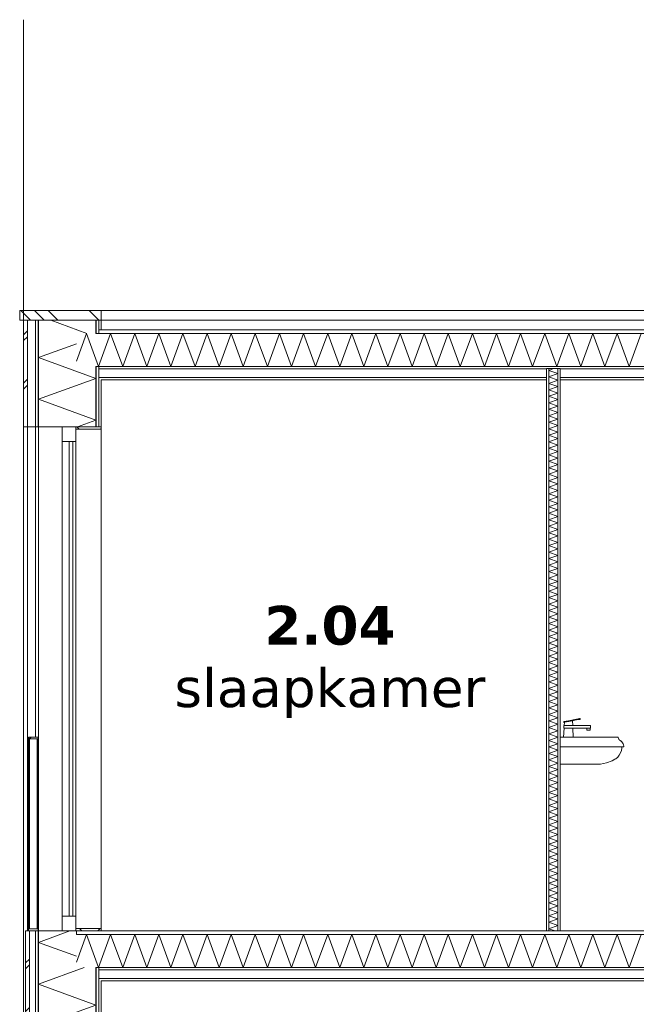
# Model space of a CAD drawing. Header units: millimetres. Extents: x -25778 to 297771, y -21930 to 17454.
# Tile 90 of 109: x 250945 to 254128, y -12907 to -7829. Entities that reach past the tile are written whole.
import ezdxf

# ---------------------------------------------------------------- set-up
doc = ezdxf.new("R2010")
doc.units = ezdxf.units.MM
doc.header["$MEASUREMENT"] = 0
doc.linetypes.add('B0204', pattern=[1300, 1000, -100, 100, -100])
for name, color, linetype in [('34 Balustrades', 7, 'Continuous'), ('34 Balustrades Doorsnede-arcering', 7, 'Continuous'), ('34 Balustrades Laagscheidingslijnen', 7, 'Continuous'), ('A Stramien', 7, 'Continuous'), ('New_21 Buitenwanden', 7, 'Continuous'), ('New_21 Buitenwanden Doorsnede-arcering', 7, 'Continuous'), ('New_21 Buitenwanden Laagscheidingslijnen', 7, 'Continuous'), ('New_21 Buitenwanden Ramen', 7, 'Continuous'), ('New_22 C Binnenwanden', 7, 'Continuous'), ('New_22 C Binnenwanden Doorsnede-arcering', 7, 'Continuous'), ('New_22 C Binnenwanden Laagscheidingslijnen', 7, 'Continuous'), ('New_23 Vloeren', 7, 'Continuous'), ('New_23 Vloeren Doorsnede-arcering', 7, 'Continuous'), ('New_23 Vloeren Laagscheidingslijnen', 7, 'Continuous'), ('New_27 Daken', 7, 'Continuous'), ('New_27 Daken Doorsnede-arcering', 7, 'Continuous'), ('New_27 Daken Laagscheidingslijnen', 7, 'Continuous'), ('New_47 Dakafwerking', 7, 'Continuous'), ('New_47 Dakafwerking Doorsnede-arcering', 7, 'Continuous'), ('New_47 Dakafwerking Laagscheidingslijnen', 7, 'Continuous'), ('New_74 Sanitair', 7, 'Continuous'), ('Tekst_dim Algemeen', 7, 'Continuous')]:
    doc.layers.add(name, color=color, linetype=linetype)
doc.styles.add('GENERATED_STYLE_2', font='verdana.ttf')
pattern_1 = [(0, (230440.066, -18728.747), (0, 50), [])]
pattern_2 = [(0, (230440.07, -18728.75), (0, 173.2051), [0, -100]), (0, (230490.07, -18642.14), (0, 173.2051), [0, -100])]
pattern_3 = [(270, (230440.066, -18728.747), (50, 0), [])]
pattern_4 = [(270, (230440.07, -18728.75), (173.2051, 0), [0, -100]), (270, (230526.67, -18778.75), (173.2051, 0), [0, -100])]
pattern_5 = [(45, (230440.07, -18728.75), (-91.9239, 91.9239), []), (135, (230440.07, -18728.75), (91.9239, 91.9239), [])]
pattern_6 = [(45, (230440.07, -18728.75), (-159.099, 159.099), []), (45, (230387.03, -18675.71), (-159.099, 159.099), [])]

# ---------------------------------------------------------------- blocks, each defined once
blk = doc.blocks.new('*X1840', base_point=(230440.1, -18728.7))
at = {"layer": 'New_23 Vloeren Doorsnede-arcering', "color": 7, "linetype": 'Continuous', "lineweight": 0}
for p, q in [((251238.1, -12689.7), (251290.1, -12546.7)), ((251352.3, -12717.7), (251290.1, -12546.7)), ((251352.3, -12717.7), (251414.6, -12546.7)), ((251476.8, -12717.7), (251414.6, -12546.7)), ((251476.8, -12717.7), (251539.1, -12546.7)), ((251601.3, -12717.7), (251539.1, -12546.7)), ((251601.3, -12717.7), (251663.5, -12546.7)), ((251725.8, -12717.7), (251663.5, -12546.7)), ((251725.8, -12717.7), (251788, -12546.7)), ((251850.3, -12717.7), (251788, -12546.7)), ((251850.3, -12717.7), (251912.5, -12546.7)), ((251974.7, -12717.7), (251912.5, -12546.7)), ((251974.7, -12717.7), (252037, -12546.7)), ((252099.2, -12717.7), (252037, -12546.7)), ((252099.2, -12717.7), (252161.4, -12546.7)), ((252223.7, -12717.7), (252161.4, -12546.7)), ((252223.7, -12717.7), (252285.9, -12546.7)), ((252348.2, -12717.7), (252285.9, -12546.7)), ((252348.2, -12717.7), (252410.4, -12546.7)), ((252472.6, -12717.7), (252410.4, -12546.7)), ((252472.6, -12717.7), (252534.9, -12546.7)), ((252597.1, -12717.7), (252534.9, -12546.7)), ((252597.1, -12717.7), (252659.4, -12546.7)), ((252721.6, -12717.7), (252659.4, -12546.7)), ((252721.6, -12717.7), (252783.8, -12546.7)), ((252846.1, -12717.7), (252783.8, -12546.7)), ((252846.1, -12717.7), (252908.3, -12546.7)), ((252970.6, -12717.7), (252908.3, -12546.7)), ((252970.6, -12717.7), (253032.8, -12546.7)), ((253095, -12717.7), (253032.8, -12546.7)), ((253095, -12717.7), (253157.3, -12546.7)), ((253219.5, -12717.7), (253157.3, -12546.7)), ((253219.5, -12717.7), (253281.7, -12546.7)), ((253344, -12717.7), (253281.7, -12546.7)), ((253344, -12717.7), (253406.2, -12546.7)), ((253468.5, -12717.7), (253406.2, -12546.7)), ((253468.5, -12717.7), (253530.7, -12546.7)), ((253592.9, -12717.7), (253530.7, -12546.7)), ((253592.9, -12717.7), (253655.2, -12546.7)), ((253717.4, -12717.7), (253655.2, -12546.7)), ((253717.4, -12717.7), (253779.7, -12546.7)), ((253841.9, -12717.7), (253779.7, -12546.7)), ((253841.9, -12717.7), (253904.1, -12546.7)), ((253966.4, -12717.7), (253904.1, -12546.7)), ((253966.4, -12717.7), (254028.6, -12546.7)), ((254090.9, -12717.7), (254028.6, -12546.7)), ((254090.9, -12717.7), (254153.1, -12546.7))]:
    blk.add_line(p, q, dxfattribs=at)
blk = doc.blocks.new('Section Element_1741_5', base_point=(230440.1, -18728.7))
at = {"layer": 'New_23 Vloeren Doorsnede-arcering', "linetype": 'Continuous', "lineweight": 0, "true_color": 0x000000}
h = blk.add_hatch(dxfattribs=at)
h.set_pattern_fill('325_Houtachtig_plaatmate_E4', color=18, style=0, pattern_type=2)
h.set_pattern_definition(pattern_1)
h.paths.add_polyline_path([(251238.1, -12528.7), (251238.1, -12546.7), (257942.1, -12546.7), (257942.1, -12528.7)])
h = blk.add_hatch(dxfattribs=at)
h.set_pattern_fill('720_Gips_0005', color=18, style=0, pattern_type=2)
h.set_pattern_definition(pattern_2)
h.paths.add_polyline_path([(251353.1, -12717.7), (251353.1, -12729.7), (257827.1, -12729.7), (257827.1, -12717.7)])
h = blk.add_hatch(dxfattribs=at)
h.set_pattern_fill('720_Gips_0005', color=18, style=0, pattern_type=2)
h.set_pattern_definition(pattern_2)
h.paths.add_polyline_path([(251353.1, -12773.7), (251353.1, -12785.7), (257827.1, -12785.7), (257827.1, -12773.7)])
at = {"layer": 'New_23 Vloeren', "color": 9, "linetype": 'Continuous', "lineweight": 0}
for p, q in [((255515.1, -12528.7), (253735.1, -12528.7)), ((257815.1, -12785.7), (251365.1, -12785.7))]:
    blk.add_line(p, q, dxfattribs=at)
at = {"layer": 'New_23 Vloeren', "color": 9, "linetype": 'Continuous', "lineweight": 0, "flags": 128}
blk.add_lwpolyline([(253665.1, -12528.7), (251365.1, -12528.7), (251238.1, -12528.7)], dxfattribs=at)
at = {"layer": 'New_23 Vloeren Laagscheidingslijnen', "color": 9, "linetype": 'Continuous', "lineweight": 0}
for p, q in [((257942.1, -12546.7), (251238.1, -12546.7)), ((257827.1, -12729.7), (251353.1, -12729.7)), ((257827.1, -12773.7), (251353.1, -12773.7))]:
    blk.add_line(p, q, dxfattribs=at)
at = {"layer": 'New_23 Vloeren Laagscheidingslijnen', "color": 9, "linetype": 'Continuous', "lineweight": 0, "flags": 128}
for points in [[(253735.1, -12528.7), (253723.1, -12528.7), (253677.1, -12528.7), (253665.1, -12528.7)], [(257842.1, -12717.7), (257827.1, -12717.7), (251353.1, -12717.7), (251338.1, -12717.7)]]:
    blk.add_lwpolyline(points, dxfattribs=at)
at = {"layer": 'New_23 Vloeren', "lineweight": 0}
blk.add_blockref('*X1840', (230440.1, -18728.7), dxfattribs=at)
blk = doc.blocks.new('*X1842', base_point=(230440.1, -18728.7))
at = {"layer": 'New_27 Daken Doorsnede-arcering', "color": 7, "linetype": 'Continuous', "lineweight": 0}
for p, q in [((251238.1, -9589.7), (251290.1, -9446.7)), ((251352.3, -9617.7), (251290.1, -9446.7)), ((251352.3, -9617.7), (251414.6, -9446.7)), ((251476.8, -9617.7), (251414.6, -9446.7)), ((251476.8, -9617.7), (251539.1, -9446.7)), ((251601.3, -9617.7), (251539.1, -9446.7)), ((251601.3, -9617.7), (251663.5, -9446.7)), ((251725.8, -9617.7), (251663.5, -9446.7)), ((251725.8, -9617.7), (251788, -9446.7)), ((251850.3, -9617.7), (251788, -9446.7)), ((251850.3, -9617.7), (251912.5, -9446.7)), ((251974.7, -9617.7), (251912.5, -9446.7)), ((251974.7, -9617.7), (252037, -9446.7)), ((252099.2, -9617.7), (252037, -9446.7)), ((252099.2, -9617.7), (252161.4, -9446.7)), ((252223.7, -9617.7), (252161.4, -9446.7)), ((252223.7, -9617.7), (252285.9, -9446.7)), ((252348.2, -9617.7), (252285.9, -9446.7)), ((252348.2, -9617.7), (252410.4, -9446.7)), ((252472.6, -9617.7), (252410.4, -9446.7)), ((252472.6, -9617.7), (252534.9, -9446.7)), ((252597.1, -9617.7), (252534.9, -9446.7)), ((252597.1, -9617.7), (252659.4, -9446.7)), ((252721.6, -9617.7), (252659.4, -9446.7)), ((252721.6, -9617.7), (252783.8, -9446.7)), ((252846.1, -9617.7), (252783.8, -9446.7)), ((252846.1, -9617.7), (252908.3, -9446.7)), ((252970.6, -9617.7), (252908.3, -9446.7)), ((252970.6, -9617.7), (253032.8, -9446.7)), ((253095, -9617.7), (253032.8, -9446.7)), ((253095, -9617.7), (253157.3, -9446.7)), ((253219.5, -9617.7), (253157.3, -9446.7)), ((253219.5, -9617.7), (253281.7, -9446.7)), ((253344, -9617.7), (253281.7, -9446.7)), ((253344, -9617.7), (253406.2, -9446.7)), ((253468.5, -9617.7), (253406.2, -9446.7)), ((253468.5, -9617.7), (253530.7, -9446.7)), ((253592.9, -9617.7), (253530.7, -9446.7)), ((253592.9, -9617.7), (253655.2, -9446.7)), ((253717.4, -9617.7), (253655.2, -9446.7)), ((253717.4, -9617.7), (253779.7, -9446.7)), ((253841.9, -9617.7), (253779.7, -9446.7)), ((253841.9, -9617.7), (253904.1, -9446.7)), ((253966.4, -9617.7), (253904.1, -9446.7)), ((253966.4, -9617.7), (254028.6, -9446.7)), ((254090.9, -9617.7), (254028.6, -9446.7)), ((254090.9, -9617.7), (254153.1, -9446.7))]:
    blk.add_line(p, q, dxfattribs=at)
blk = doc.blocks.new('Section Element_1742_5', base_point=(230440.1, -18728.7))
at = {"layer": 'New_27 Daken Doorsnede-arcering', "linetype": 'Continuous', "lineweight": 0, "true_color": 0x000000}
h = blk.add_hatch(dxfattribs=at)
h.set_pattern_fill('325_Houtachtig_plaatmate_E4', color=18, style=0, pattern_type=2)
h.set_pattern_definition(pattern_1)
h.paths.add_polyline_path([(251353.1, -9446.7), (257827.1, -9446.7), (257827.1, -9428.7), (251353.1, -9428.7)])
h = blk.add_hatch(dxfattribs=at)
h.set_pattern_fill('720_Gips_0005', color=18, style=0, pattern_type=2)
h.set_pattern_definition(pattern_2)
h.paths.add_polyline_path([(251353.1, -9629.7), (253665.1, -9629.7), (253665.1, -9628.7), (253735.1, -9628.7), (253735.1, -9629.7), (255515.1, -9629.7), (255515.1, -9628.7), (255585.1, -9628.7), (255585.1, -9629.7), (257827.1, -9629.7), (257827.1, -9617.7), (251353.1, -9617.7)])
h = blk.add_hatch(dxfattribs=at)
h.set_pattern_fill('720_Gips_0005', color=18, style=0, pattern_type=2)
h.set_pattern_definition(pattern_2)
h.paths.add_polyline_path([(253665.1, -9673.7), (251353.1, -9673.7), (251353.1, -9685.7), (253665.1, -9685.7)])
h = blk.add_hatch(dxfattribs=at)
h.set_pattern_fill('720_Gips_0005', color=18, style=0, pattern_type=2)
h.set_pattern_definition(pattern_2)
h.paths.add_polyline_path([(253735.1, -9685.7), (255515.1, -9685.7), (255515.1, -9673.7), (253735.1, -9673.7)])
at = {"layer": 'New_27 Daken', "color": 9, "linetype": 'Continuous', "lineweight": 0}
for p, q in [((257815.1, -9428.7), (251365.1, -9428.7)), ((253665.1, -9685.7), (251365.1, -9685.7)), ((255515.1, -9685.7), (253735.1, -9685.7))]:
    blk.add_line(p, q, dxfattribs=at)
at = {"layer": 'New_27 Daken Laagscheidingslijnen', "color": 9, "linetype": 'Continuous', "lineweight": 0}
for p, q in [((251365.1, -9428.7), (251353.1, -9428.7)), ((253665.1, -9629.7), (251353.1, -9629.7)), ((255515.1, -9629.7), (253735.1, -9629.7)), ((253665.1, -9673.7), (251353.1, -9673.7)), ((255515.1, -9673.7), (253735.1, -9673.7))]:
    blk.add_line(p, q, dxfattribs=at)
at = {"layer": 'New_27 Daken Laagscheidingslijnen', "color": 9, "linetype": 'Continuous', "lineweight": 0, "flags": 128}
for points in [[(257842.1, -9446.7), (257827.1, -9446.7), (251353.1, -9446.7), (251338.1, -9446.7)], [(257842.1, -9617.7), (257827.1, -9617.7), (251353.1, -9617.7), (251338.1, -9617.7)], [(253735.1, -9628.7), (253723.1, -9628.7), (253677.1, -9628.7), (253665.1, -9628.7)]]:
    blk.add_lwpolyline(points, dxfattribs=at)
at = {"layer": 'New_27 Daken', "lineweight": 0}
blk.add_blockref('*X1842', (230440.1, -18728.7), dxfattribs=at)
blk = doc.blocks.new('Section Element_1746_5', base_point=(230440.1, -18728.7))
at = {"layer": 'New_74 Sanitair', "color": 7, "linetype": 'Continuous', "lineweight": 0}
for p, q in [((253756.9, -11448.6), (253753.5, -11449.3)), ((253754.2, -11453.2), (253753.5, -11449.3)), ((253757.5, -11468.7), (253753.8, -11468.7)), ((253753.8, -11483.7), (253753.8, -11468.7)), ((253757.7, -11452.6), (253754.2, -11453.2)), ((253755.8, -11468.7), (253756.6, -11452.8)), ((253766.2, -11446.9), (253756.9, -11448.6)), ((253767.6, -11468.7), (253757.5, -11468.7)), ((253767, -11450.8), (253757.7, -11452.6)), ((253778.7, -11444.5), (253766.2, -11446.9)), ((253779.5, -11448.4), (253767, -11450.8)), ((253780.8, -11468.7), (253767.6, -11468.7)), ((253818.9, -11436.8), (253778.7, -11444.5)), ((253819.6, -11440.8), (253779.5, -11448.4)), ((253882.2, -11468.7), (253780.8, -11468.7)), ((253799.8, -11468.7), (253798.6, -11444.8)), ((253828.5, -11435), (253818.9, -11436.8)), ((253829.3, -11438.9), (253819.6, -11440.8)), ((253835.5, -11433.7), (253828.5, -11435)), ((253836.2, -11437.6), (253829.3, -11438.9)), ((253838, -11433.2), (253835.5, -11433.7)), ((253838.8, -11437.1), (253836.2, -11437.6)), ((253838.8, -11437.1), (253838, -11433.2)), ((253887, -11468.7), (253882.2, -11468.7)), ((253890.5, -11468.7), (253887, -11468.7)), ((253891.8, -11468.7), (253890.5, -11468.7)), ((253891.8, -11483.7), (253891.8, -11468.7)), ((253752.8, -11528.7), (253755, -11483.7)), ((253757.5, -11483.7), (253753.8, -11483.7)), ((253767.6, -11483.7), (253757.5, -11483.7)), ((253780.8, -11483.7), (253767.6, -11483.7)), ((253882.2, -11483.7), (253780.8, -11483.7)), ((253802.8, -11528.7), (253800.5, -11483.7)), ((253871.8, -11493.7), (253871.8, -11483.7)), ((253873, -11493.7), (253871.8, -11493.7)), ((253876.3, -11493.7), (253873, -11493.7)), ((253880.8, -11493.7), (253876.3, -11493.7)), ((253885.3, -11493.7), (253880.8, -11493.7)), ((253887, -11483.7), (253882.2, -11483.7)), ((253888.6, -11493.7), (253885.3, -11493.7)), ((253890.5, -11483.7), (253887, -11483.7)), ((253889.8, -11493.7), (253888.6, -11493.7)), ((253889.8, -11493.7), (253889.8, -11483.7)), ((253891.8, -11483.7), (253890.5, -11483.7)), ((253735.1, -11528.7), (253869.5, -11528.7)), ((253735.1, -11578.7), (253869.5, -11578.7)), ((253869.5, -11528.7), (253903.1, -11528.7)), ((253869.5, -11578.7), (253903.1, -11578.7)), ((253926.3, -11528.7), (253903.1, -11528.7)), ((253932.7, -11578.7), (253903.1, -11578.7)), ((253948.4, -11528.7), (253926.3, -11528.7)), ((253960.9, -11578.7), (253932.7, -11578.7)), ((253968.5, -11528.7), (253948.4, -11528.7)), ((253986.5, -11578.7), (253960.9, -11578.7)), ((253985.5, -11528.7), (253968.5, -11528.7)), ((253998.8, -11528.7), (253985.5, -11528.7)), ((254008.2, -11578.7), (253986.5, -11578.7)), ((254021.8, -11528.7), (253998.8, -11528.7)), ((254025.1, -11578.7), (254008.2, -11578.7)), ((254033.6, -11528.7), (254021.8, -11528.7)), ((254050.5, -11578.7), (254025.1, -11578.7)), ((254033.6, -11528.7), (254033.7, -11528.8)), ((254033.7, -11528.8), (254034.1, -11531.4)), ((254034.1, -11531.4), (254038, -11539.3)), ((254038, -11539.3), (254039.4, -11541.8)), ((254039.4, -11541.8), (254041.5, -11544.4)), ((254041.5, -11544.4), (254044.1, -11546.6)), ((254044.1, -11546.6), (254045.6, -11547.5)), ((254045.6, -11547.5), (254048.3, -11549.1)), ((254048.3, -11549.1), (254053.1, -11553.2)), ((254063.4, -11578.7), (254050.5, -11578.7)), ((254053.1, -11553.2), (254057.1, -11558.1)), ((254053.5, -11578.7), (254053.5, -11585.3)), ((254057.1, -11558.1), (254060.2, -11563.6)), ((254060.2, -11563.6), (254062.4, -11569.5)), ((254062.4, -11569.5), (254063.4, -11575.8)), ((254063.4, -11575.8), (254063.4, -11578.6)), ((254063.4, -11578.6), (254063.4, -11578.7)), ((254040.2, -11622), (254031.8, -11632.1)), ((254046.7, -11610.6), (254040.2, -11622)), ((254051.2, -11598.3), (254046.7, -11610.6)), ((254053.5, -11585.3), (254051.2, -11598.3)), ((253735.1, -11668.7), (253869.5, -11668.7)), ((253869.5, -11668.7), (253903.1, -11668.7)), ((253917.7, -11668.7), (253903.1, -11668.7)), ((253917.7, -11668.7), (253903.1, -11668.7)), ((253925.2, -11668.7), (253917.7, -11668.7)), ((253925.2, -11668.7), (253917.7, -11668.7)), ((253943.5, -11668.5), (253925.2, -11668.7)), ((253974.3, -11662.6), (253943.5, -11668.5)), ((254003.5, -11651.4), (253974.3, -11662.6)), ((254017, -11643.3), (254003.5, -11651.4)), ((254021.7, -11640.6), (254017, -11643.3)), ((254031.8, -11632.1), (254021.7, -11640.6))]:
    blk.add_line(p, q, dxfattribs=at)
blk = doc.blocks.new('*X1850', base_point=(230440.1, -18728.7))
at = {"layer": 'New_22 C Binnenwanden Doorsnede-arcering', "color": 7, "linetype": 'Continuous', "lineweight": 0}
for p, q in [((253701.1, -9628.7), (253677.1, -9637.5)), ((253723.1, -9654.2), (253677.1, -9637.5)), ((253723.1, -9654.2), (253677.1, -9671)), ((253723.1, -9687.7), (253677.1, -9671)), ((253723.1, -9687.7), (253677.1, -9704.5)), ((253723.1, -9721.2), (253677.1, -9704.5)), ((253723.1, -9721.2), (253677.1, -9738)), ((253723.1, -9754.7), (253677.1, -9738)), ((253723.1, -9754.7), (253677.1, -9771.4)), ((253723.1, -9788.2), (253677.1, -9771.4)), ((253723.1, -9788.2), (253677.1, -9804.9)), ((253723.1, -9821.7), (253677.1, -9804.9)), ((253723.1, -9821.7), (253677.1, -9838.4)), ((253723.1, -9855.2), (253677.1, -9838.4)), ((253723.1, -9855.2), (253677.1, -9871.9)), ((253723.1, -9888.6), (253677.1, -9871.9)), ((253723.1, -9888.6), (253677.1, -9905.4)), ((253723.1, -9922.1), (253677.1, -9905.4)), ((253723.1, -9922.1), (253677.1, -9938.9)), ((253723.1, -9955.6), (253677.1, -9938.9)), ((253723.1, -9955.6), (253677.1, -9972.4)), ((253723.1, -9989.1), (253677.1, -9972.4)), ((253723.1, -9989.1), (253677.1, -10005.8)), ((253723.1, -10022.6), (253677.1, -10005.8)), ((253723.1, -10022.6), (253677.1, -10039.3)), ((253723.1, -10056.1), (253677.1, -10039.3)), ((253723.1, -10056.1), (253677.1, -10072.8)), ((253723.1, -10089.5), (253677.1, -10072.8)), ((253723.1, -10089.5), (253677.1, -10106.3)), ((253723.1, -10123), (253677.1, -10106.3)), ((253723.1, -10123), (253677.1, -10139.8)), ((253723.1, -10156.5), (253677.1, -10139.8)), ((253723.1, -10156.5), (253677.1, -10173.3)), ((253723.1, -10190), (253677.1, -10173.3)), ((253723.1, -10190), (253677.1, -10206.7)), ((253723.1, -10223.5), (253677.1, -10206.7)), ((253723.1, -10223.5), (253677.1, -10240.2)), ((253723.1, -10257), (253677.1, -10240.2)), ((253723.1, -10257), (253677.1, -10273.7)), ((253723.1, -10290.5), (253677.1, -10273.7)), ((253723.1, -10290.5), (253677.1, -10307.2)), ((253723.1, -10323.9), (253677.1, -10307.2)), ((253723.1, -10323.9), (253677.1, -10340.7)), ((253723.1, -10357.4), (253677.1, -10340.7)), ((253723.1, -10357.4), (253677.1, -10374.2)), ((253723.1, -10390.9), (253677.1, -10374.2)), ((253723.1, -10390.9), (253677.1, -10407.7)), ((253723.1, -10424.4), (253677.1, -10407.7)), ((253723.1, -10424.4), (253677.1, -10441.1)), ((253723.1, -10457.9), (253677.1, -10441.1)), ((253723.1, -10457.9), (253677.1, -10474.6)), ((253723.1, -10491.4), (253677.1, -10474.6)), ((253723.1, -10491.4), (253677.1, -10508.1)), ((253723.1, -10524.9), (253677.1, -10508.1)), ((253723.1, -10524.9), (253677.1, -10541.6)), ((253723.1, -10558.3), (253677.1, -10541.6)), ((253723.1, -10558.3), (253677.1, -10575.1)), ((253723.1, -10591.8), (253677.1, -10575.1)), ((253723.1, -10591.8), (253677.1, -10608.6)), ((253723.1, -10625.3), (253677.1, -10608.6)), ((253723.1, -10625.3), (253677.1, -10642.1)), ((253723.1, -10658.8), (253677.1, -10642.1)), ((253723.1, -10658.8), (253677.1, -10675.5)), ((253723.1, -10692.3), (253677.1, -10675.5)), ((253723.1, -10692.3), (253677.1, -10709)), ((253723.1, -10725.8), (253677.1, -10709)), ((253723.1, -10725.8), (253677.1, -10742.5)), ((253723.1, -10759.3), (253677.1, -10742.5)), ((253723.1, -10759.3), (253677.1, -10776)), ((253723.1, -10792.7), (253677.1, -10776)), ((253723.1, -10792.7), (253677.1, -10809.5)), ((253723.1, -10826.2), (253677.1, -10809.5)), ((253723.1, -10826.2), (253677.1, -10843)), ((253723.1, -10859.7), (253677.1, -10843)), ((253723.1, -10859.7), (253677.1, -10876.5)), ((253723.1, -10893.2), (253677.1, -10876.5)), ((253723.1, -10893.2), (253677.1, -10909.9)), ((253723.1, -10926.7), (253677.1, -10909.9)), ((253723.1, -10926.7), (253677.1, -10943.4)), ((253723.1, -10960.2), (253677.1, -10943.4)), ((253723.1, -10960.2), (253677.1, -10976.9)), ((253723.1, -10993.7), (253677.1, -10976.9)), ((253723.1, -10993.7), (253677.1, -11010.4)), ((253723.1, -11027.1), (253677.1, -11010.4)), ((253723.1, -11027.1), (253677.1, -11043.9)), ((253723.1, -11060.6), (253677.1, -11043.9)), ((253723.1, -11060.6), (253677.1, -11077.4)), ((253723.1, -11094.1), (253677.1, -11077.4)), ((253723.1, -11094.1), (253677.1, -11110.8)), ((253723.1, -11127.6), (253677.1, -11110.8)), ((253723.1, -11127.6), (253677.1, -11144.3)), ((253723.1, -11161.1), (253677.1, -11144.3)), ((253723.1, -11161.1), (253677.1, -11177.8)), ((253723.1, -11194.6), (253677.1, -11177.8)), ((253723.1, -11194.6), (253677.1, -11211.3)), ((253723.1, -11228), (253677.1, -11211.3)), ((253723.1, -11228), (253677.1, -11244.8)), ((253723.1, -11261.5), (253677.1, -11244.8)), ((253723.1, -11261.5), (253677.1, -11278.3)), ((253723.1, -11295), (253677.1, -11278.3)), ((253723.1, -11295), (253677.1, -11311.8)), ((253723.1, -11328.5), (253677.1, -11311.8)), ((253723.1, -11328.5), (253677.1, -11345.2)), ((253723.1, -11362), (253677.1, -11345.2)), ((253723.1, -11362), (253677.1, -11378.7)), ((253723.1, -11395.5), (253677.1, -11378.7)), ((253723.1, -11395.5), (253677.1, -11412.2)), ((253723.1, -11429), (253677.1, -11412.2)), ((253723.1, -11429), (253677.1, -11445.7)), ((253723.1, -11462.4), (253677.1, -11445.7)), ((253723.1, -11462.4), (253677.1, -11479.2)), ((253723.1, -11495.9), (253677.1, -11479.2)), ((253723.1, -11495.9), (253677.1, -11512.7)), ((253723.1, -11529.4), (253677.1, -11512.7)), ((253723.1, -11529.4), (253677.1, -11546.2)), ((253723.1, -11562.9), (253677.1, -11546.2)), ((253723.1, -11562.9), (253677.1, -11579.6)), ((253723.1, -11596.4), (253677.1, -11579.6)), ((253723.1, -11596.4), (253677.1, -11613.1)), ((253723.1, -11629.9), (253677.1, -11613.1)), ((253723.1, -11629.9), (253677.1, -11646.6)), ((253723.1, -11663.4), (253677.1, -11646.6)), ((253723.1, -11663.4), (253677.1, -11680.1)), ((253723.1, -11696.8), (253677.1, -11680.1)), ((253723.1, -11696.8), (253677.1, -11713.6)), ((253723.1, -11730.3), (253677.1, -11713.6)), ((253723.1, -11730.3), (253677.1, -11747.1)), ((253723.1, -11763.8), (253677.1, -11747.1)), ((253723.1, -11763.8), (253677.1, -11780.6)), ((253723.1, -11797.3), (253677.1, -11780.6)), ((253723.1, -11797.3), (253677.1, -11814)), ((253723.1, -11830.8), (253677.1, -11814)), ((253723.1, -11830.8), (253677.1, -11847.5)), ((253723.1, -11864.3), (253677.1, -11847.5)), ((253723.1, -11864.3), (253677.1, -11881)), ((253723.1, -11897.8), (253677.1, -11881)), ((253723.1, -11897.8), (253677.1, -11914.5)), ((253723.1, -11931.2), (253677.1, -11914.5)), ((253723.1, -11931.2), (253677.1, -11948)), ((253723.1, -11964.7), (253677.1, -11948)), ((253723.1, -11964.7), (253677.1, -11981.5)), ((253723.1, -11998.2), (253677.1, -11981.5)), ((253723.1, -11998.2), (253677.1, -12015)), ((253723.1, -12031.7), (253677.1, -12015)), ((253723.1, -12031.7), (253677.1, -12048.4)), ((253723.1, -12065.2), (253677.1, -12048.4)), ((253723.1, -12065.2), (253677.1, -12081.9)), ((253723.1, -12098.7), (253677.1, -12081.9)), ((253723.1, -12098.7), (253677.1, -12115.4)), ((253723.1, -12132.2), (253677.1, -12115.4)), ((253723.1, -12132.2), (253677.1, -12148.9)), ((253723.1, -12165.6), (253677.1, -12148.9)), ((253723.1, -12165.6), (253677.1, -12182.4)), ((253723.1, -12199.1), (253677.1, -12182.4)), ((253723.1, -12199.1), (253677.1, -12215.9)), ((253723.1, -12232.6), (253677.1, -12215.9)), ((253723.1, -12232.6), (253677.1, -12249.3)), ((253723.1, -12266.1), (253677.1, -12249.3)), ((253723.1, -12266.1), (253677.1, -12282.8)), ((253723.1, -12299.6), (253677.1, -12282.8)), ((253723.1, -12299.6), (253677.1, -12316.3)), ((253723.1, -12333.1), (253677.1, -12316.3)), ((253723.1, -12333.1), (253677.1, -12349.8)), ((253723.1, -12366.5), (253677.1, -12349.8)), ((253723.1, -12366.5), (253677.1, -12383.3)), ((253723.1, -12400), (253677.1, -12383.3)), ((253723.1, -12400), (253677.1, -12416.8)), ((253723.1, -12433.5), (253677.1, -12416.8)), ((253723.1, -12433.5), (253677.1, -12450.3)), ((253723.1, -12467), (253677.1, -12450.3)), ((253723.1, -12467), (253677.1, -12483.7)), ((253723.1, -12500.5), (253677.1, -12483.7)), ((253723.1, -12500.5), (253677.1, -12517.2)), ((253708.7, -12528.7), (253677.1, -12517.2))]:
    blk.add_line(p, q, dxfattribs=at)
blk = doc.blocks.new('Section Element_1747_5', base_point=(230440.1, -18728.7))
at = {"layer": 'New_22 C Binnenwanden Doorsnede-arcering', "linetype": 'Continuous', "lineweight": 0, "true_color": 0x000000}
h = blk.add_hatch(dxfattribs=at)
h.set_pattern_fill('325_Houtachtig_plaatmate_E4', color=18, style=0, pattern_type=2)
h.set_pattern_definition(pattern_3)
h.paths.add_polyline_path([(253677.1, -9628.7), (253665.1, -9628.7), (253665.1, -12528.7), (253677.1, -12528.7)])
h = blk.add_hatch(dxfattribs=at)
h.set_pattern_fill('325_Houtachtig_plaatmate_E4', color=18, style=0, pattern_type=2)
h.set_pattern_definition(pattern_3)
h.paths.add_polyline_path([(253723.1, -12528.7), (253735.1, -12528.7), (253735.1, -9628.7), (253723.1, -9628.7)])
at = {"layer": 'New_22 C Binnenwanden', "color": 1, "linetype": 'Continuous', "lineweight": 0}
for p, q in [((253665.1, -9685.7), (253665.1, -12528.7)), ((253735.1, -9685.7), (253735.1, -12528.7))]:
    blk.add_line(p, q, dxfattribs=at)
at = {"layer": 'New_22 C Binnenwanden Laagscheidingslijnen', "color": 1, "linetype": 'Continuous', "lineweight": 0}
for p, q in [((253677.1, -9628.7), (253677.1, -12528.7)), ((253723.1, -9628.7), (253723.1, -12528.7))]:
    blk.add_line(p, q, dxfattribs=at)
at = {"layer": 'New_22 C Binnenwanden Laagscheidingslijnen', "color": 1, "linetype": 'Continuous', "lineweight": 0, "flags": 128}
for points in [[(253665.1, -9628.7), (253665.1, -9629.7), (253665.1, -9673.7), (253665.1, -9685.7)], [(253735.1, -9628.7), (253735.1, -9629.7), (253735.1, -9673.7), (253735.1, -9685.7)]]:
    blk.add_lwpolyline(points, dxfattribs=at)
at = {"layer": 'New_22 C Binnenwanden', "lineweight": 0}
blk.add_blockref('*X1850', (230440.1, -18728.7), dxfattribs=at)
blk = doc.blocks.new('Section Element_1748_5', base_point=(230440.1, -18728.7))
at = {"layer": 'New_47 Dakafwerking Doorsnede-arcering', "linetype": 'Continuous', "lineweight": 0, "true_color": 0x000000}
h = blk.add_hatch(dxfattribs=at)
h.set_pattern_fill('505_Aluminium_0005', color=18, style=0, pattern_type=2)
h.set_pattern_definition([(135, (230440.07, -18728.75), (176.7767, 176.7767), []), (135, (230404.7, -18764.1), (176.7767, 176.7767), []), (135, (230369.36, -18799.46), (176.7767, 176.7767), [])])
h.paths.add_polyline_path([(251365.1, -9328.7), (250945.1, -9328.7), (250945.1, -9378.7), (251365.1, -9378.7)])
at = {"layer": 'New_47 Dakafwerking', "color": 9, "linetype": 'Continuous', "lineweight": 0}
for p, q in [((251365.1, -9328.7), (250945.1, -9328.7)), ((250945.1, -9328.7), (250945.1, -9378.7)), ((251365.1, -9328.7), (251365.1, -9378.7)), ((250965.1, -9378.7), (250945.1, -9378.7))]:
    blk.add_line(p, q, dxfattribs=at)
at = {"layer": 'New_47 Dakafwerking Laagscheidingslijnen', "color": 9, "linetype": 'Continuous', "lineweight": 0, "flags": 128}
blk.add_lwpolyline([(251365.1, -9378.7), (251353.1, -9378.7), (251338.1, -9378.7), (251042.1, -9378.7), (251027.1, -9378.7), (250985.1, -9378.7), (250965.1, -9378.7)], dxfattribs=at)
blk = doc.blocks.new('Section Element_1752_5', base_point=(230440.1, -18728.7))
at = {"layer": 'New_21 Buitenwanden', "color": 149, "linetype": 'Continuous', "lineweight": 0, "true_color": 0x3c4244}
for p, q in [((250965.1, -12528.7), (250965.1, -15628.7)), ((250985.1, -13028.7), (250985.1, -15628.7)), ((251027.1, -15628.7), (251027.1, -13028.7)), ((251042.1, -13028.7), (251042.1, -15628.7))]:
    blk.add_line(p, q, dxfattribs=at)
blk = doc.blocks.new('Section Element_1753_5', base_point=(230440.1, -18728.7))
at = {"layer": 'New_21 Buitenwanden', "color": 149, "linetype": 'Continuous', "lineweight": 0, "true_color": 0x3c4244}
for p, q in [((250965.1, -9928.7), (250965.1, -12528.7)), ((250985.1, -9928.7), (250985.1, -12528.7)), ((251027.1, -11528.7), (251027.1, -9928.7)), ((251042.1, -9928.7), (251042.1, -12528.7))]:
    blk.add_line(p, q, dxfattribs=at)
blk = doc.blocks.new('*X1859', base_point=(230440.1, -18728.7))
at = {"layer": 'New_21 Buitenwanden Doorsnede-arcering', "color": 7, "linetype": 'Continuous', "lineweight": 0}
for p, q in [((251292, -9446.7), (251105.2, -9378.7)), ((251238.1, -9499.9), (251042.1, -9571.3)), ((251338.1, -9679), (251042.1, -9571.3)), ((251338.1, -9679), (251042.1, -9786.7)), ((251338.1, -9894.5), (251042.1, -9786.7)), ((251338.1, -9894.5), (251243.9, -9928.7))]:
    blk.add_line(p, q, dxfattribs=at)
blk = doc.blocks.new('*X1860', base_point=(230440.1, -18728.7))
at = {"layer": 'New_21 Buitenwanden Doorsnede-arcering', "color": 7, "linetype": 'Continuous', "lineweight": 0}
for p, q in [((250965.1, -9453.7), (250985.1, -9433.7)), ((250965.1, -9483.7), (250985.1, -9463.7)), ((250965.1, -9703.7), (250985.1, -9683.7)), ((250965.1, -9733.7), (250970.1, -9728.7)), ((250970.1, -9728.7), (250985.1, -9713.7))]:
    blk.add_line(p, q, dxfattribs=at)
blk = doc.blocks.new('Section Element_1754_5', base_point=(230440.1, -18728.7))
at = {"layer": 'New_21 Buitenwanden Doorsnede-arcering', "linetype": 'Continuous', "lineweight": 0, "true_color": 0x000000}
h = blk.add_hatch(dxfattribs=at)
h.set_pattern_fill('325_Houtachtig_plaatmate_E4', color=18, style=0, pattern_type=2)
h.set_pattern_definition(pattern_3)
h.paths.add_polyline_path([(251042.1, -9378.7), (251027.1, -9378.7), (251027.1, -9928.7), (251042.1, -9928.7)])
h = blk.add_hatch(dxfattribs=at)
h.set_pattern_fill('325_Houtachtig_plaatmate_E4', color=18, style=0, pattern_type=2)
h.set_pattern_definition(pattern_3)
h.paths.add_polyline_path([(251338.1, -9378.7), (251338.1, -9446.7), (251353.1, -9446.7), (251353.1, -9428.7), (251353.1, -9378.7)])
h = blk.add_hatch(dxfattribs=at)
h.set_pattern_fill('720_Gips_0005', color=18, style=0, pattern_type=2)
h.set_pattern_definition(pattern_4)
h.paths.add_polyline_path([(251353.1, -9428.7), (251365.1, -9428.7), (251365.1, -9378.7), (251353.1, -9378.7)])
h = blk.add_hatch(dxfattribs=at)
h.set_pattern_fill('325_Houtachtig_plaatmate_E4', color=18, style=0, pattern_type=2)
h.set_pattern_definition(pattern_3)
h.paths.add_polyline_path([(251338.1, -9617.7), (251338.1, -9928.7), (251353.1, -9928.7), (251353.1, -9685.7), (251353.1, -9617.7)])
h = blk.add_hatch(dxfattribs=at)
h.set_pattern_fill('720_Gips_0005', color=18, style=0, pattern_type=2)
h.set_pattern_definition(pattern_4)
h.paths.add_polyline_path([(251353.1, -9685.7), (251353.1, -9928.7), (251365.1, -9928.7), (251365.1, -9685.7)])
at = {"layer": 'New_21 Buitenwanden', "color": 9, "linetype": 'Continuous', "lineweight": 0}
for p, q in [((250965.1, -9378.7), (250965.1, -9928.7)), ((251365.1, -9378.7), (251365.1, -9428.7)), ((251365.1, -9685.7), (251365.1, -9928.7))]:
    blk.add_line(p, q, dxfattribs=at)
at = {"layer": 'New_21 Buitenwanden', "color": 9, "linetype": 'Continuous', "lineweight": 0, "flags": 128}
blk.add_lwpolyline([(251365.1, -9928.7), (251353.1, -9928.7), (251338.1, -9928.7), (251235.1, -9928.7), (251165.1, -9928.7), (251042.1, -9928.7), (251027.1, -9928.7), (250985.1, -9928.7), (250965.1, -9928.7)], dxfattribs=at)
at = {"layer": 'New_21 Buitenwanden Laagscheidingslijnen', "color": 9, "linetype": 'Continuous', "lineweight": 0}
for p, q in [((250985.1, -9378.7), (250985.1, -9928.7)), ((251027.1, -9378.7), (251027.1, -9928.7)), ((251042.1, -9378.7), (251042.1, -9928.7)), ((251338.1, -9378.7), (251338.1, -9446.7)), ((251338.1, -9617.7), (251338.1, -9928.7))]:
    blk.add_line(p, q, dxfattribs=at)
at = {"layer": 'New_21 Buitenwanden Laagscheidingslijnen', "color": 9, "linetype": 'Continuous', "lineweight": 0, "flags": 128}
for points in [[(251353.1, -9378.7), (251353.1, -9428.7), (251353.1, -9446.7)], [(251353.1, -9617.7), (251353.1, -9629.7), (251353.1, -9673.7), (251353.1, -9685.7), (251353.1, -9928.7)]]:
    blk.add_lwpolyline(points, dxfattribs=at)
at = {"layer": 'New_21 Buitenwanden', "lineweight": 0}
for name in ['*X1859', '*X1860']:
    blk.add_blockref(name, (230440.1, -18728.7), dxfattribs=at)
blk = doc.blocks.new('*X1862', base_point=(230440.1, -18728.7))
at = {"layer": 'New_21 Buitenwanden Doorsnede-arcering', "color": 7, "linetype": 'Continuous', "lineweight": 0}
for p, q in [((251204.4, -12528.7), (251042.1, -12587.8)), ((251238.1, -12659.2), (251042.1, -12587.8)), ((251277.2, -12717.7), (251042.1, -12803.3)), ((251338.1, -12911), (251042.1, -12803.3)), ((251338.1, -12911), (251042.1, -13018.8)), ((251069.4, -13028.7), (251042.1, -13018.8))]:
    blk.add_line(p, q, dxfattribs=at)
blk = doc.blocks.new('*X1863', base_point=(230440.1, -18728.7))
at = {"layer": 'New_21 Buitenwanden Doorsnede-arcering', "color": 7, "linetype": 'Continuous', "lineweight": 0}
for p, q in [((250975.1, -12693.7), (250995.1, -12673.7)), ((250975.1, -12723.7), (250995.1, -12703.7)), ((250975.1, -12943.7), (250990.1, -12928.7)), ((250990.1, -12928.7), (250995.1, -12923.7)), ((250975.1, -12973.7), (250995.1, -12953.7))]:
    blk.add_line(p, q, dxfattribs=at)
blk = doc.blocks.new('Section Element_1755_5', base_point=(230440.1, -18728.7))
at = {"layer": 'New_21 Buitenwanden Doorsnede-arcering', "linetype": 'Continuous', "lineweight": 0, "true_color": 0x000000}
h = blk.add_hatch(dxfattribs=at)
h.set_pattern_fill('325_Houtachtig_plaatmate_E4', color=18, style=0, pattern_type=2)
h.set_pattern_definition(pattern_3)
h.paths.add_polyline_path([(251027.1, -13028.7), (251042.1, -13028.7), (251042.1, -12528.7), (251027.1, -12528.7)])
h = blk.add_hatch(dxfattribs=at)
h.set_pattern_fill('325_Houtachtig_plaatmate_E4', color=18, style=0, pattern_type=2)
h.set_pattern_definition(pattern_3)
h.paths.add_polyline_path([(251353.1, -12717.7), (251338.1, -12717.7), (251338.1, -13028.7), (251353.1, -13028.7), (251353.1, -12785.7)])
h = blk.add_hatch(dxfattribs=at)
h.set_pattern_fill('720_Gips_0005', color=18, style=0, pattern_type=2)
h.set_pattern_definition(pattern_4)
h.paths.add_polyline_path([(251353.1, -12785.7), (251353.1, -13028.7), (251365.1, -13028.7), (251365.1, -12785.7)])
at = {"layer": 'New_21 Buitenwanden', "color": 9, "linetype": 'Continuous', "lineweight": 0}
for p, q in [((250975.1, -12528.7), (250975.1, -13028.7)), ((250990.1, -12528.7), (250975.1, -12528.7)), ((251365.1, -12785.7), (251365.1, -13028.7))]:
    blk.add_line(p, q, dxfattribs=at)
at = {"layer": 'New_21 Buitenwanden', "color": 9, "linetype": 'Continuous', "lineweight": 0, "flags": 128}
for points in [[(251238.1, -12528.7), (251235.1, -12528.7), (251165.1, -12528.7), (251042.1, -12528.7), (251040.1, -12528.7)], [(251065.1, -13028.7), (251042.1, -13028.7), (251027.1, -13028.7), (250995.1, -13028.7), (250975.1, -13028.7)]]:
    blk.add_lwpolyline(points, dxfattribs=at)
at = {"layer": 'New_21 Buitenwanden Laagscheidingslijnen', "color": 9, "linetype": 'Continuous', "lineweight": 0}
for p, q in [((250995.1, -12528.7), (250995.1, -13028.7)), ((251027.1, -12528.7), (251027.1, -13028.7)), ((251042.1, -12528.7), (251042.1, -13028.7)), ((251238.1, -12528.7), (251238.1, -12546.7)), ((251338.1, -12717.7), (251338.1, -13028.7))]:
    blk.add_line(p, q, dxfattribs=at)
at = {"layer": 'New_21 Buitenwanden Laagscheidingslijnen', "color": 9, "linetype": 'Continuous', "lineweight": 0, "flags": 128}
for points in [[(251353.1, -12717.7), (251353.1, -12729.7), (251353.1, -12773.7), (251353.1, -12785.7), (251353.1, -13028.7)], [(251142.1, -13028.7), (251127.1, -13028.7), (251085.1, -13028.7), (251065.1, -13028.7)]]:
    blk.add_lwpolyline(points, dxfattribs=at)
at = {"layer": 'New_21 Buitenwanden', "lineweight": 0}
for name in ['*X1862', '*X1863']:
    blk.add_blockref(name, (230440.1, -18728.7), dxfattribs=at)
blk = doc.blocks.new('Section Element_1759_5', base_point=(230440.1, -18728.7))
at = {"layer": 'New_22 C Binnenwanden', "color": 149, "linetype": 'Continuous', "lineweight": 0, "true_color": 0x3c4244}
blk.add_line((251365.1, -9378.7), (257815.1, -9378.7), dxfattribs=at)
blk = doc.blocks.new('Section Element_1761_5', base_point=(230440.1, -18728.7))
at = {"layer": 'New_47 Dakafwerking', "color": 149, "linetype": 'Continuous', "lineweight": 0, "true_color": 0x3c4244}
blk.add_line((257915.1, -9328.7), (251365.1, -9328.7), dxfattribs=at)
blk = doc.blocks.new('Section Element_1814_5', base_point=(230440.1, -18728.7))
at = {"layer": 'New_21 Buitenwanden Doorsnede-arcering', "linetype": 'Continuous', "lineweight": 0, "true_color": 0x000000}
h = blk.add_hatch(dxfattribs=at)
h.set_pattern_fill('205_Ongewapend_beton_0005', color=18, style=0, pattern_type=2)
h.set_pattern_definition(pattern_5)
h.paths.add_polyline_path([(251235.1, -9928.7), (251235.1, -9940.7), (251365.1, -9940.7), (251365.1, -9928.7)])
h = blk.add_hatch(dxfattribs=at)
h.set_pattern_fill('205_Ongewapend_beton_0005', color=18, style=0, pattern_type=2)
h.set_pattern_definition(pattern_5)
h.paths.add_polyline_path([(251235.1, -12528.7), (251365.1, -12528.7), (251365.1, -12516.7), (251235.1, -12516.7)])
at = {"layer": 'New_21 Buitenwanden Ramen', "color": 7, "linetype": 'Continuous', "lineweight": 0}
for p, q in [((251165.1, -9928.7), (251165.1, -10004.7)), ((251235.1, -9928.7), (251235.1, -9940.7)), ((251235.1, -9940.7), (251235.1, -10004.7)), ((251365.1, -9940.7), (251235.1, -9940.7)), ((251365.1, -9928.7), (251365.1, -9940.7)), ((251365.1, -9940.7), (251365.1, -12516.7)), ((251165.1, -10004.7), (251165.1, -12452.7)), ((251235.1, -10004.7), (251165.1, -10004.7)), ((251200.1, -10004.7), (251200.1, -12452.7)), ((251220.1, -12452.7), (251220.1, -10004.7)), ((251235.1, -10004.7), (251235.1, -12452.7)), ((251165.1, -12452.7), (251165.1, -12528.7)), ((251235.1, -12452.7), (251165.1, -12452.7)), ((251235.1, -12452.7), (251235.1, -12516.7)), ((251235.1, -12516.7), (251235.1, -12528.7)), ((251365.1, -12516.7), (251235.1, -12516.7)), ((251365.1, -12516.7), (251365.1, -12528.7))]:
    blk.add_line(p, q, dxfattribs=at)
blk = doc.blocks.new('Section Element_1815_5', base_point=(230440.1, -18728.7))
at = {"layer": '34 Balustrades Doorsnede-arcering', "linetype": 'Continuous', "lineweight": 0, "true_color": 0x000000}
h = blk.add_hatch(dxfattribs=at)
h.set_pattern_fill('515_Staal_0005', color=18, style=0, pattern_type=2)
h.set_pattern_definition(pattern_6)
h.paths.add_polyline_path([(250990.1, -11528.7), (250990.1, -11538.7), (251040.1, -11538.7), (251040.1, -11528.7)])
at = {"layer": '34 Balustrades', "color": 1, "linetype": 'Continuous', "lineweight": 0}
for p, q in [((250990.1, -11528.7), (250990.1, -11538.7)), ((251040.1, -11528.7), (250990.1, -11528.7)), ((251040.1, -11538.7), (250990.1, -11538.7)), ((251040.1, -11528.7), (251040.1, -11538.7))]:
    blk.add_line(p, q, dxfattribs=at)
blk = doc.blocks.new('Section Element_1816_5', base_point=(230440.1, -18728.7))
at = {"layer": '34 Balustrades Doorsnede-arcering', "linetype": 'Continuous', "lineweight": 0, "true_color": 0x000000}
h = blk.add_hatch(dxfattribs=at)
h.set_pattern_fill('515_Staal_0005', color=18, style=0, pattern_type=2)
h.set_pattern_definition(pattern_6)
h.paths.add_polyline_path([(250990.1, -12518.7), (250990.1, -12528.7), (251040.1, -12528.7), (251040.1, -12518.7)])
at = {"layer": '34 Balustrades', "color": 1, "linetype": 'Continuous', "lineweight": 0}
for p, q in [((250990.1, -12518.7), (250990.1, -12528.7)), ((251040.1, -12518.7), (250990.1, -12518.7)), ((251040.1, -12518.7), (251040.1, -12528.7))]:
    blk.add_line(p, q, dxfattribs=at)
at = {"layer": '34 Balustrades Laagscheidingslijnen', "color": 1, "linetype": 'Continuous', "lineweight": 0, "flags": 128}
blk.add_lwpolyline([(251040.1, -12528.7), (251027.1, -12528.7), (250995.1, -12528.7), (250990.1, -12528.7)], dxfattribs=at)
blk = doc.blocks.new('Section Element_1817_5', base_point=(230440.1, -18728.7))
at = {"layer": '34 Balustrades', "color": 149, "linetype": 'Continuous', "lineweight": 0, "true_color": 0x3c4244}
for p, q in [((250995.1, -12518.7), (250995.1, -11538.7)), ((251035.1, -12518.7), (251035.1, -11538.7))]:
    blk.add_line(p, q, dxfattribs=at)
blk = doc.blocks.new('Section Element_1818_5', base_point=(230440.1, -18728.7))
at = {"layer": '34 Balustrades', "color": 149, "linetype": 'Continuous', "lineweight": 0, "true_color": 0x3c4244}
for p, q in [((250990.1, -12518.7), (250990.1, -11538.7)), ((251040.1, -12518.7), (251040.1, -11538.7))]:
    blk.add_line(p, q, dxfattribs=at)
blk = doc.blocks.new('Standard grid marker[35]_5', base_point=(250965.1, -7828.7))
at = {"layer": 'A Stramien', "color": 9, "linetype": 'B0204', "lineweight": 0}
for q in [(250965.1, -7828.7), (250965.1, -20929.7)]:
    blk.add_line((250965.1, -8828.7), q, dxfattribs=at)

msp = doc.modelspace()

# ---------------------------------------------------------------- block references
at = {"layer": '34 Balustrades', "lineweight": 0}
for name in ['Section Element_1815_5', 'Section Element_1818_5', 'Section Element_1817_5', 'Section Element_1816_5']:
    msp.add_blockref(name, (230440.1, -18728.7), dxfattribs=at)
at = {"layer": 'A Stramien', "color": 1, "linetype": 'Continuous', "lineweight": 0}
msp.add_blockref('Standard grid marker[35]_5', (250965.1, -7828.7), dxfattribs=at)
at = {"layer": 'New_21 Buitenwanden', "lineweight": 0}
for name in ['Section Element_1754_5', 'Section Element_1753_5', 'Section Element_1752_5', 'Section Element_1755_5']:
    msp.add_blockref(name, (230440.1, -18728.7), dxfattribs=at)
at = {"layer": 'New_21 Buitenwanden Ramen', "lineweight": 0}
msp.add_blockref('Section Element_1814_5', (230440.1, -18728.7), dxfattribs=at)
at = {"layer": 'New_22 C Binnenwanden', "lineweight": 0}
for name in ['Section Element_1759_5', 'Section Element_1747_5']:
    msp.add_blockref(name, (230440.1, -18728.7), dxfattribs=at)
at = {"layer": 'New_23 Vloeren', "lineweight": 0}
msp.add_blockref('Section Element_1741_5', (230440.1, -18728.7), dxfattribs=at)
at = {"layer": 'New_27 Daken', "lineweight": 0}
msp.add_blockref('Section Element_1742_5', (230440.1, -18728.7), dxfattribs=at)
at = {"layer": 'New_47 Dakafwerking', "lineweight": 0}
for name in ['Section Element_1748_5', 'Section Element_1761_5']:
    msp.add_blockref(name, (230440.1, -18728.7), dxfattribs=at)
at = {"layer": 'New_74 Sanitair', "lineweight": 0}
msp.add_blockref('Section Element_1746_5', (230440.1, -18728.7), dxfattribs=at)

# ---------------------------------------------------------------- texts
at = {"layer": 'Tekst_dim Algemeen', "color": 9, "linetype": 'Continuous', "lineweight": 0, "insert": (252546.3, -11141.6), "char_height": 200, "attachment_point": 5, "line_spacing_factor": 0.965748, "style": 'GENERATED_STYLE_2'}
msp.add_mtext('\\A1;{\\pqc;\\fVerdana|b1|i0|c0|p0;\\W1.000000;2.04\\P\\pqc;\\fVerdana|b0|i0|c0|p0;\\W1.000000;slaapkamer}', dxfattribs=at)

doc.saveas('drawing.dxf')
